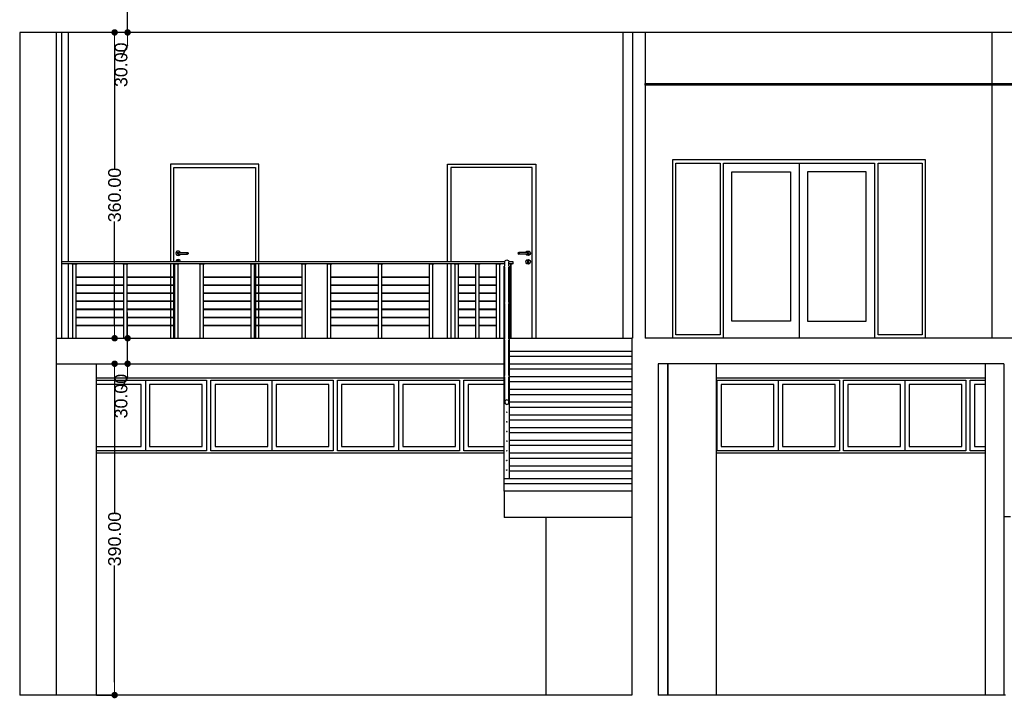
# Model space of a CAD drawing. Header units: millimetres. Extents: x -175445 to -20415, y -559200 to 231527.
# Tile 22 of 256: x -139814 to -128223, y -310259 to -302271. Entities that reach past the tile are written whole.
import ezdxf

# ---------------------------------------------------------------- set-up
doc = ezdxf.new("R2010")
doc.units = ezdxf.units.MM
doc.header["$MEASUREMENT"] = 0
for name, color, linetype in [('Linia', 7, 'Continuous'), ('Polilinia', 7, 'Continuous'), ('Wymiary', 63, 'Continuous')]:
    doc.layers.add(name, color=color, linetype=linetype)
doc.styles.add('Arial', font='txt')
doc.dimstyles.new('GENERATED_STYLE__1', dxfattribs={"dimtxt": 150, "dimasz": 152, "dimexe": 0.18, "dimexo": 0, "dimgap": 0.09, "dimtad": 1, "dimtih": 1, "dimtoh": 1, "dimlfac": 0.1, "dimzin": 0, "dimdsep": 46, "dimtxsty": 'Arial', "dimblk": 'ARROWHEAD_11', "dimblk1": 'ARROWHEAD_11', "dimblk2": 'ARROWHEAD_11', "dimcen": 0.09, "dimclrd": 114, "dimclre": 114, "dimclrt": 114, "dimazin": 0, "dimtfac": 1, "dimtdec": 4, "dimtmove": 0, "dimatfit": 3, "dimfxl": 1, "dimtolj": 1, "dimtzin": 0, "dimarcsym": 0})

# ---------------------------------------------------------------- blocks, each defined once
blk = doc.blocks.new('ARROWHEAD_11')
at = {"color": 0, "linetype": 'Continuous', "lineweight": 0}
blk.add_line((0, 0), (-1, 0), dxfattribs=at)
at = {"color": 0, "linetype": 'Continuous', "lineweight": 0, "const_width": 0.25, "flags": 128}
blk.add_lwpolyline([(-0.125, 0, 1), (0.125, 0, 1)], format="xyb", close=True, dxfattribs=at)
blk = doc.blocks.new('*D4156')
at = {"layer": 'Defpoints', "color": 0}
for p in [(-138909, -306321), (-138696, -306321), (-138909, -310221)]:
    blk.add_point(p, dxfattribs=at)
at = {"layer": 'Wymiary', "color": 114, "lineweight": -2}
for p, q in [((-138909, -306321), (-138696, -306321)), ((-138696, -306473), (-138696, -308074)), ((-138696, -310069), (-138696, -308696)), ((-138909, -310221), (-138696, -310221))]:
    blk.add_line(p, q, dxfattribs=at)
at = {"layer": 'Wymiary', "color": 114, "lineweight": -2, "xscale": 152, "yscale": 152, "zscale": 152}
for p, rotation in [((-138696, -306321), 90), ((-138696, -310221), 270)]:
    blk.add_blockref('ARROWHEAD_11', p, dxfattribs=dict(at, rotation=rotation))
at = {"layer": 'Wymiary', "color": 114, "lineweight": 13, "insert": (-138696, -308385), "char_height": 150, "attachment_point": 5, "rotation": 90, "style": 'Arial'}
blk.add_mtext('\\A1;390.00', dxfattribs=at)
blk = doc.blocks.new('*D4157')
at = {"layer": 'Defpoints', "color": 0}
for p in [(-139379, -306021), (-138543, -306021), (-138909, -306321)]:
    blk.add_point(p, dxfattribs=at)
at = {"layer": 'Wymiary', "color": 114, "lineweight": -2}
for p, q in [((-138543, -305869), (-138543, -305717)), ((-139379, -306021), (-138543, -306021)), ((-138543, -306321), (-138543, -306021)), ((-138909, -306321), (-138543, -306321)), ((-138543, -306473), (-138620, -306625))]:
    blk.add_line(p, q, dxfattribs=at)
at = {"layer": 'Wymiary', "color": 114, "lineweight": -2, "xscale": 152, "yscale": 152, "zscale": 152}
for p, rotation in [((-138543, -306021), 270), ((-138543, -306321), 90)]:
    blk.add_blockref('ARROWHEAD_11', p, dxfattribs=dict(at, rotation=rotation))
at = {"layer": 'Wymiary', "color": 114, "lineweight": 13, "insert": (-138620, -306702), "char_height": 150, "attachment_point": 5, "rotation": 90, "style": 'Arial'}
blk.add_mtext('\\A1;30.00', dxfattribs=at)
blk = doc.blocks.new('*D4158')
at = {"layer": 'Defpoints', "color": 0}
for p in [(-138696, -302421), (-100086, -302421), (-139379, -306021)]:
    blk.add_point(p, dxfattribs=at)
at = {"layer": 'Wymiary', "color": 114, "lineweight": -2}
for p, q in [((-100086, -302421), (-138696, -302421)), ((-138696, -302573), (-138696, -304024)), ((-138696, -305869), (-138696, -304646)), ((-139379, -306021), (-138696, -306021))]:
    blk.add_line(p, q, dxfattribs=at)
at = {"layer": 'Wymiary', "color": 114, "lineweight": -2, "xscale": 152, "yscale": 152, "zscale": 152}
for p, rotation in [((-138696, -302421), 90), ((-138696, -306021), 270)]:
    blk.add_blockref('ARROWHEAD_11', p, dxfattribs=dict(at, rotation=rotation))
at = {"layer": 'Wymiary', "color": 114, "lineweight": 13, "insert": (-138696, -304335), "char_height": 150, "attachment_point": 5, "rotation": 90, "style": 'Arial'}
blk.add_mtext('\\A1;360.00', dxfattribs=at)
blk = doc.blocks.new('*D4159')
at = {"layer": 'Defpoints', "color": 0}
for p in [(-138543, -302121), (-100086, -302121), (-100086, -302421)]:
    blk.add_point(p, dxfattribs=at)
at = {"layer": 'Wymiary', "color": 114, "lineweight": -2}
for p, q in [((-138543, -301969), (-138543, -301817)), ((-100086, -302121), (-138543, -302121)), ((-138543, -302421), (-138543, -302121)), ((-100086, -302421), (-138543, -302421)), ((-138543, -302573), (-138620, -302725))]:
    blk.add_line(p, q, dxfattribs=at)
at = {"layer": 'Wymiary', "color": 114, "lineweight": -2, "xscale": 152, "yscale": 152, "zscale": 152}
for p, rotation in [((-138543, -302121), 270), ((-138543, -302421), 90)]:
    blk.add_blockref('ARROWHEAD_11', p, dxfattribs=dict(at, rotation=rotation))
at = {"layer": 'Wymiary', "color": 114, "lineweight": 13, "insert": (-138620, -302802), "char_height": 150, "attachment_point": 5, "rotation": 90, "style": 'Arial'}
blk.add_mtext('\\A1;30.00', dxfattribs=at)

msp = doc.modelspace()

# ---------------------------------------------------------------- linework, layer by layer
at = {"layer": 'Linia'}
for p, q in [((-139813.644, -302421.225), (-139813.644, -306021.225)), ((-132598.877, -302421.225), (-139813.644, -302421.225)), ((-139379.173, -306021.225), (-139379.173, -302421.225)), ((-139318.877, -306021.225), (-139318.877, -302421.225)), ((-139238.877, -305121.225), (-139238.877, -302421.225)), ((-132708.877, -306021.225), (-132708.877, -302421.225)), ((-132598.877, -302421.225), (-132598.877, -306021.225)), ((-132448.877, -302421.225), (-132448.877, -306021.225)), ((-82098.877, -302421.225), (-132448.877, -302421.225)), ((-128368.877, -302421.225), (-128368.877, -306021.225)), ((-138038.877, -303971.225), (-138038.877, -304011.225)), ((-136998.877, -303971.225), (-138038.877, -303971.225)), ((-138038.877, -304011.225), (-138038.877, -305121.225)), ((-137998.877, -305121.225), (-137998.877, -304011.225)), ((-137998.877, -304011.225), (-137038.877, -304011.225)), ((-137038.877, -304011.225), (-137038.877, -305121.225)), ((-136998.877, -304011.225), (-136998.877, -303971.225)), ((-136998.877, -305121.225), (-136998.877, -304011.225)), ((-134778.877, -304011.225), (-134778.877, -303971.225)), ((-134778.877, -303971.225), (-133738.877, -303971.225)), ((-134778.877, -305121.225), (-134778.877, -304011.225)), ((-134738.877, -304011.225), (-134738.877, -305121.225)), ((-133778.877, -304011.225), (-134738.877, -304011.225)), ((-133778.877, -306021.225), (-133778.877, -304011.225)), ((-133738.877, -303971.225), (-133738.877, -304011.225)), ((-133738.877, -304011.225), (-133738.877, -306021.225)), ((-132128.877, -303921.225), (-132128.877, -306021.225)), ((-129148.877, -303921.225), (-132128.877, -303921.225)), ((-132088.877, -305981.225), (-132088.877, -303961.225)), ((-132088.877, -303961.225), (-131568.877, -303961.225)), ((-131568.877, -303961.225), (-131568.877, -305981.225)), ((-131528.877, -306021.225), (-131528.877, -303961.225)), ((-131528.877, -303961.225), (-129748.877, -303961.225)), ((-130638.877, -303961.225), (-130638.877, -306021.225)), ((-129748.877, -303961.225), (-129748.877, -306021.225)), ((-129708.877, -305981.225), (-129708.877, -303961.225)), ((-129708.877, -303961.225), (-129188.877, -303961.225)), ((-129188.877, -303961.225), (-129188.877, -305981.225)), ((-129148.877, -306021.225), (-129148.877, -303921.225)), ((-131428.877, -305821.225), (-131428.877, -304061.225)), ((-131428.877, -304061.225), (-130738.877, -304061.225)), ((-130738.877, -304061.225), (-130738.877, -305821.225)), ((-130538.877, -304061.225), (-130538.877, -305821.225)), ((-129848.877, -304061.225), (-130538.877, -304061.225)), ((-129848.877, -305821.225), (-129848.877, -304061.225)), ((-137972.26, -305007.725), (-137975.877, -305021.225)), ((-137975.877, -305021.225), (-137972.26, -305034.725)), ((-137962.377, -304997.843), (-137972.26, -305007.725)), ((-137972.26, -305034.725), (-137962.377, -305044.608)), ((-137948.877, -304994.225), (-137962.377, -304997.843)), ((-137962.377, -305044.608), (-137948.877, -305048.225)), ((-137955.948, -305014.154), (-137958.877, -305021.225)), ((-137958.877, -305021.225), (-137955.948, -305028.297)), ((-137954.396, -305014.154), (-137957.155, -305021.225)), ((-137957.155, -305021.225), (-137954.396, -305028.297)), ((-137948.877, -305011.225), (-137955.948, -305014.154)), ((-137955.948, -305028.297), (-137948.877, -305031.225)), ((-137949.581, -305014.154), (-137951.693, -305021.225)), ((-137951.693, -305021.225), (-137949.581, -305028.297)), ((-137935.377, -304997.843), (-137948.877, -304994.225)), ((-137948.877, -305011.225), (-137947.735, -305011.225)), ((-137948.877, -305031.225), (-137947.735, -305031.225)), ((-137948.877, -305048.225), (-137935.377, -305044.608)), ((-137947.735, -305011.225), (-137944.483, -305011.225)), ((-137947.735, -305031.225), (-137944.483, -305031.225)), ((-137944.483, -305011.225), (-137939.617, -305011.225)), ((-137944.483, -305031.225), (-137939.617, -305031.225)), ((-137942.376, -305014.154), (-137943.519, -305021.225)), ((-137943.519, -305021.225), (-137942.376, -305028.297)), ((-137939.617, -305011.225), (-137933.877, -305011.225)), ((-137939.617, -305031.225), (-137933.877, -305031.225)), ((-137925.494, -305007.725), (-137935.377, -304997.843)), ((-137935.377, -305044.608), (-137925.494, -305034.725)), ((-137933.877, -305011.225), (-137853.877, -305011.225)), ((-137933.877, -305031.225), (-137853.877, -305031.225)), ((-137924.556, -305011.225), (-137925.494, -305007.725)), ((-137925.494, -305034.725), (-137924.556, -305031.225)), ((-137853.877, -305011.225), (-137848.137, -305011.225)), ((-137853.877, -305031.225), (-137848.137, -305031.225)), ((-137848.137, -305011.225), (-137843.27, -305011.225)), ((-137848.137, -305031.225), (-137843.27, -305031.225)), ((-137845.378, -305014.154), (-137844.235, -305021.225)), ((-137844.235, -305021.225), (-137845.378, -305028.297)), ((-137843.27, -305011.225), (-137840.019, -305011.225)), ((-137843.27, -305031.225), (-137840.019, -305031.225)), ((-137840.019, -305011.225), (-137838.877, -305011.225)), ((-137840.019, -305031.225), (-137838.877, -305031.225)), ((-137838.877, -305011.225), (-137831.806, -305014.154)), ((-137831.806, -305028.297), (-137838.877, -305031.225)), ((-137838.172, -305014.154), (-137836.061, -305021.225)), ((-137836.061, -305021.225), (-137838.172, -305028.297)), ((-137833.358, -305014.154), (-137830.599, -305021.225)), ((-137830.599, -305021.225), (-137833.358, -305028.297)), ((-137831.806, -305014.154), (-137828.877, -305021.225)), ((-137828.877, -305021.225), (-137831.806, -305028.297)), ((-133945.948, -305014.154), (-133948.877, -305021.225)), ((-133948.877, -305021.225), (-133945.948, -305028.297)), ((-133944.396, -305014.154), (-133947.155, -305021.225)), ((-133947.155, -305021.225), (-133944.396, -305028.297)), ((-133938.877, -305011.225), (-133945.948, -305014.154)), ((-133945.948, -305028.297), (-133938.877, -305031.225)), ((-133939.581, -305014.154), (-133941.693, -305021.225)), ((-133941.693, -305021.225), (-133939.581, -305028.297)), ((-133937.735, -305011.225), (-133938.877, -305011.225)), ((-133937.735, -305031.225), (-133938.877, -305031.225)), ((-133934.483, -305011.225), (-133937.735, -305011.225)), ((-133934.483, -305031.225), (-133937.735, -305031.225)), ((-133929.617, -305011.225), (-133934.483, -305011.225)), ((-133929.617, -305031.225), (-133934.483, -305031.225)), ((-133932.376, -305014.154), (-133933.519, -305021.225)), ((-133933.519, -305021.225), (-133932.376, -305028.297)), ((-133923.877, -305011.225), (-133929.617, -305011.225)), ((-133923.877, -305031.225), (-133929.617, -305031.225)), ((-133843.877, -305011.225), (-133923.877, -305011.225)), ((-133843.877, -305031.225), (-133923.877, -305031.225)), ((-133853.197, -305011.225), (-133852.26, -305007.725)), ((-133852.26, -305034.725), (-133853.197, -305031.225)), ((-133852.26, -305007.725), (-133842.377, -304997.843)), ((-133842.377, -305044.608), (-133852.26, -305034.725)), ((-133838.137, -305011.225), (-133843.877, -305011.225)), ((-133838.137, -305031.225), (-133843.877, -305031.225)), ((-133842.377, -304997.843), (-133828.877, -304994.225)), ((-133828.877, -305048.225), (-133842.377, -305044.608)), ((-133833.27, -305011.225), (-133838.137, -305011.225)), ((-133833.27, -305031.225), (-133838.137, -305031.225)), ((-133835.378, -305014.154), (-133834.235, -305021.225)), ((-133834.235, -305021.225), (-133835.378, -305028.297)), ((-133830.019, -305011.225), (-133833.27, -305011.225)), ((-133830.019, -305031.225), (-133833.27, -305031.225)), ((-133828.877, -305011.225), (-133830.019, -305011.225)), ((-133828.877, -305031.225), (-133830.019, -305031.225)), ((-133828.877, -304994.225), (-133815.377, -304997.843)), ((-133828.877, -305011.225), (-133821.806, -305014.154)), ((-133821.806, -305028.297), (-133828.877, -305031.225)), ((-133815.377, -305044.608), (-133828.877, -305048.225)), ((-133828.172, -305014.154), (-133826.061, -305021.225)), ((-133826.061, -305021.225), (-133828.172, -305028.297)), ((-133823.358, -305014.154), (-133820.599, -305021.225)), ((-133820.599, -305021.225), (-133823.358, -305028.297)), ((-133821.806, -305014.154), (-133818.877, -305021.225)), ((-133818.877, -305021.225), (-133821.806, -305028.297)), ((-133815.377, -304997.843), (-133805.494, -305007.725)), ((-133805.494, -305034.725), (-133815.377, -305044.608)), ((-133805.494, -305007.725), (-133801.877, -305021.225)), ((-133801.877, -305021.225), (-133805.494, -305034.725)), ((-137818.877, -305121.225), (-139318.877, -305121.225)), ((-137818.877, -305146.225), (-139318.877, -305146.225)), ((-139238.877, -306021.225), (-139238.877, -305146.225)), ((-139198.877, -305150.225), (-139198.877, -305146.225)), ((-139138.877, -305150.225), (-139198.877, -305150.225)), ((-139188.877, -306021.225), (-139188.877, -305150.225)), ((-139148.877, -306021.225), (-139148.877, -305150.225)), ((-139138.877, -305150.225), (-139138.877, -305146.225)), ((-138598.877, -305150.225), (-138598.877, -305146.225)), ((-138538.877, -305150.225), (-138598.877, -305150.225)), ((-138588.877, -306021.225), (-138588.877, -305150.225)), ((-138548.877, -306021.225), (-138548.877, -305150.225)), ((-138538.877, -305150.225), (-138538.877, -305146.225)), ((-138038.877, -305146.225), (-138038.877, -305296.225)), ((-137998.877, -305150.225), (-137998.877, -305146.225)), ((-137998.877, -305296.225), (-137998.877, -305150.225)), ((-137938.877, -305150.225), (-137998.877, -305150.225)), ((-137988.877, -306021.225), (-137988.877, -305150.225)), ((-137972.26, -305107.725), (-137975.877, -305121.225)), ((-137962.377, -305097.843), (-137972.26, -305107.725)), ((-137948.877, -305094.225), (-137962.377, -305097.843)), ((-137956.345, -305111.533), (-137955.597, -305109.586)), ((-137956.345, -305111.533), (-137953.877, -305116.825)), ((-137954.252, -305106.082), (-137955.597, -305109.586)), ((-137948.877, -305103.8), (-137954.252, -305106.082)), ((-137953.877, -305118.339), (-137953.877, -305116.825)), ((-137953.877, -305118.339), (-137953.877, -305121.225)), ((-137935.377, -305097.843), (-137948.877, -305094.225)), ((-137943.502, -305106.082), (-137948.877, -305103.8)), ((-137948.877, -306021.225), (-137948.877, -305150.225)), ((-137943.877, -305116.825), (-137941.409, -305111.533)), ((-137943.877, -305116.825), (-137943.877, -305118.339)), ((-137943.877, -305118.339), (-137943.877, -305121.225)), ((-137943.502, -305106.082), (-137942.157, -305109.586)), ((-137941.409, -305111.533), (-137942.157, -305109.586)), ((-137938.877, -305150.225), (-137938.877, -305146.225)), ((-137925.494, -305107.725), (-137935.377, -305097.843)), ((-137921.877, -305121.225), (-137925.494, -305107.725)), ((-136318.877, -305121.225), (-137818.877, -305121.225)), ((-136318.877, -305146.225), (-137818.877, -305146.225)), ((-137698.877, -305150.225), (-137698.877, -305146.225)), ((-137638.877, -305150.225), (-137698.877, -305150.225)), ((-137688.877, -306021.225), (-137688.877, -305150.225)), ((-137648.877, -306021.225), (-137648.877, -305150.225)), ((-137638.877, -305150.225), (-137638.877, -305146.225)), ((-137098.877, -305150.225), (-137098.877, -305146.225)), ((-137038.877, -305150.225), (-137098.877, -305150.225)), ((-137088.877, -306021.225), (-137088.877, -305150.225)), ((-137048.877, -306021.225), (-137048.877, -305150.225)), ((-137038.877, -305150.225), (-137038.877, -305146.225)), ((-137038.877, -305150.225), (-137038.877, -305296.225)), ((-136998.877, -305296.225), (-136998.877, -305146.225)), ((-136498.877, -305150.225), (-136498.877, -305146.225)), ((-136438.877, -305150.225), (-136498.877, -305150.225)), ((-136488.877, -306021.225), (-136488.877, -305150.225)), ((-136448.877, -306021.225), (-136448.877, -305150.225)), ((-136438.877, -305150.225), (-136438.877, -305146.225)), ((-134818.877, -305121.225), (-136318.877, -305121.225)), ((-134818.877, -305146.225), (-136318.877, -305146.225)), ((-136198.877, -305150.225), (-136198.877, -305146.225)), ((-136138.877, -305150.225), (-136198.877, -305150.225)), ((-136188.877, -306021.225), (-136188.877, -305150.225)), ((-136148.877, -306021.225), (-136148.877, -305150.225)), ((-136138.877, -305150.225), (-136138.877, -305146.225)), ((-135598.877, -305150.225), (-135598.877, -305146.225)), ((-135538.877, -305150.225), (-135598.877, -305150.225)), ((-135588.877, -306021.225), (-135588.877, -305150.225)), ((-135548.877, -306021.225), (-135548.877, -305150.225)), ((-135538.877, -305150.225), (-135538.877, -305146.225)), ((-134998.877, -305150.225), (-134998.877, -305146.225)), ((-134938.877, -305150.225), (-134998.877, -305150.225)), ((-134988.877, -306021.225), (-134988.877, -305150.225)), ((-134948.877, -306021.225), (-134948.877, -305150.225)), ((-134938.877, -305150.225), (-134938.877, -305146.225)), ((-134103.876, -305121.225), (-134818.877, -305121.225)), ((-134103.876, -305146.225), (-134818.877, -305146.225)), ((-134778.877, -306021.225), (-134778.877, -305146.225)), ((-134738.877, -305146.225), (-134738.877, -306021.225)), ((-134698.877, -305150.225), (-134698.877, -305146.225)), ((-134638.877, -305150.225), (-134698.877, -305150.225)), ((-134688.877, -306021.225), (-134688.877, -305150.225)), ((-134648.877, -306021.225), (-134648.877, -305150.225)), ((-134638.877, -305150.225), (-134638.877, -305146.225)), ((-134454.451, -305150.225), (-134454.451, -305146.225)), ((-134394.451, -305150.225), (-134454.451, -305150.225)), ((-134444.451, -306021.225), (-134444.451, -305150.225)), ((-134404.451, -306021.225), (-134404.451, -305150.225)), ((-134394.451, -305150.225), (-134394.451, -305146.225)), ((-134210.025, -305150.225), (-134210.025, -305146.225)), ((-134150.025, -305150.225), (-134210.025, -305150.225)), ((-134200.025, -306021.225), (-134200.025, -305150.225)), ((-134160.025, -306021.225), (-134160.025, -305150.225)), ((-134150.025, -305150.225), (-134150.025, -305146.225)), ((-134108.876, -305171.225), (-134100.851, -305171.225)), ((-134108.876, -305601.225), (-134108.876, -305171.225)), ((-134103.876, -305121.225), (-134101.973, -305112.668)), ((-134103.876, -305171.225), (-134103.876, -305121.225)), ((-134103.876, -305271.225), (-134103.876, -305183.652)), ((-134101.973, -305112.668), (-134096.554, -305105.414)), ((-134096.554, -305105.414), (-134088.443, -305100.567)), ((-134088.443, -305100.567), (-134078.876, -305098.865)), ((-134078.876, -305098.865), (-134069.309, -305100.567)), ((-134069.309, -305100.567), (-134061.199, -305105.414)), ((-134061.199, -305105.414), (-134055.779, -305112.668)), ((-134056.902, -305171.225), (-134048.876, -305171.225)), ((-134055.779, -305112.668), (-134053.876, -305121.225)), ((-134053.876, -305171.225), (-134053.876, -305121.225)), ((-134005.025, -305121.225), (-134053.876, -305121.225)), ((-134005.025, -305146.225), (-134053.876, -305146.225)), ((-134053.876, -305271.225), (-134053.876, -305183.652)), ((-134048.876, -305601.225), (-134048.876, -305171.225)), ((-134045.025, -305150.225), (-134045.025, -305146.225)), ((-134015.025, -305150.225), (-134045.025, -305150.225)), ((-134032.025, -306021.225), (-134032.025, -305150.225)), ((-134028.025, -306021.225), (-134028.025, -305150.225)), ((-134015.025, -305150.225), (-134015.025, -305146.225)), ((-134005.025, -305146.225), (-134005.025, -305121.225)), ((-133855.877, -305121.225), (-133852.26, -305107.725)), ((-133852.26, -305134.725), (-133855.877, -305121.225)), ((-133852.26, -305107.725), (-133842.377, -305097.843)), ((-133842.377, -305144.608), (-133852.26, -305134.725)), ((-133842.377, -305097.843), (-133828.877, -305094.225)), ((-133828.877, -305148.225), (-133842.377, -305144.608)), ((-133836.345, -305111.533), (-133835.597, -305109.586)), ((-133833.877, -305116.825), (-133836.345, -305111.533)), ((-133834.252, -305106.082), (-133835.597, -305109.586)), ((-133834.252, -305106.082), (-133828.877, -305103.8)), ((-133833.877, -305116.825), (-133833.877, -305118.339)), ((-133833.877, -305118.339), (-133833.877, -305121.225)), ((-133833.877, -305121.225), (-133833.877, -305124.112)), ((-133833.877, -305124.112), (-133833.877, -305129.886)), ((-133833.877, -305129.886), (-133833.877, -305133.725)), ((-133833.877, -305133.725), (-133832.412, -305137.261)), ((-133832.412, -305137.261), (-133828.877, -305138.725)), ((-133828.877, -305094.225), (-133815.377, -305097.843)), ((-133828.877, -305103.8), (-133823.502, -305106.082)), ((-133828.877, -305138.725), (-133825.341, -305137.261)), ((-133815.377, -305144.608), (-133828.877, -305148.225)), ((-133825.341, -305137.261), (-133823.877, -305133.725)), ((-133821.409, -305111.533), (-133823.877, -305116.825)), ((-133823.877, -305118.339), (-133823.877, -305116.825)), ((-133823.877, -305118.339), (-133823.877, -305121.225)), ((-133823.877, -305121.225), (-133823.877, -305124.112)), ((-133823.877, -305124.112), (-133823.877, -305129.886)), ((-133823.877, -305129.886), (-133823.877, -305133.725)), ((-133823.502, -305106.082), (-133822.157, -305109.586)), ((-133821.409, -305111.533), (-133822.157, -305109.586)), ((-133815.377, -305097.843), (-133805.494, -305107.725)), ((-133805.494, -305134.725), (-133815.377, -305144.608)), ((-133805.494, -305107.725), (-133801.877, -305121.225)), ((-133801.877, -305121.225), (-133805.494, -305134.725)), ((-139148.877, -305296.225), (-138588.877, -305296.225)), ((-139148.877, -305301.225), (-138588.877, -305301.225)), ((-138548.877, -305296.225), (-137988.877, -305296.225)), ((-138548.877, -305301.225), (-137988.877, -305301.225)), ((-138038.877, -305301.225), (-138038.877, -305391.225)), ((-137998.877, -305391.225), (-137998.877, -305301.225)), ((-137648.877, -305296.225), (-137088.877, -305296.225)), ((-137648.877, -305301.225), (-137088.877, -305301.225)), ((-137048.877, -305296.225), (-136488.877, -305296.225)), ((-137048.877, -305301.225), (-136488.877, -305301.225)), ((-137038.877, -305301.225), (-137038.877, -305391.225)), ((-136998.877, -305391.225), (-136998.877, -305301.225)), ((-136148.877, -305296.225), (-135588.877, -305296.225)), ((-136148.877, -305301.225), (-135588.877, -305301.225)), ((-135548.877, -305296.225), (-134988.877, -305296.225)), ((-135548.877, -305301.225), (-134988.877, -305301.225)), ((-134648.877, -305296.225), (-134444.451, -305296.225)), ((-134648.877, -305301.225), (-134444.451, -305301.225)), ((-134404.451, -305296.225), (-134200.025, -305296.225)), ((-134404.451, -305301.225), (-134200.025, -305301.225)), ((-134103.876, -305421.225), (-134103.876, -305271.225)), ((-134053.876, -305421.225), (-134053.876, -305271.225)), ((-134048.876, -305271.077), (-134032.025, -305254.225)), ((-139148.877, -305391.225), (-138588.877, -305391.225)), ((-139148.877, -305396.225), (-138588.877, -305396.225)), ((-138548.877, -305391.225), (-137988.877, -305391.225)), ((-138548.877, -305396.225), (-137988.877, -305396.225)), ((-138038.877, -305396.225), (-138038.877, -305486.225)), ((-137998.877, -305486.225), (-137998.877, -305396.225)), ((-137648.877, -305391.225), (-137088.877, -305391.225)), ((-137648.877, -305396.225), (-137088.877, -305396.225)), ((-137048.877, -305391.225), (-136488.877, -305391.225)), ((-137048.877, -305396.225), (-136488.877, -305396.225)), ((-137038.877, -305396.225), (-137038.877, -305486.225)), ((-136998.877, -305486.225), (-136998.877, -305396.225)), ((-136148.877, -305391.225), (-135588.877, -305391.225)), ((-136148.877, -305396.225), (-135588.877, -305396.225)), ((-135548.877, -305391.225), (-134988.877, -305391.225)), ((-135548.877, -305396.225), (-134988.877, -305396.225)), ((-134648.877, -305391.225), (-134444.451, -305391.225)), ((-134648.877, -305396.225), (-134444.451, -305396.225)), ((-134404.451, -305391.225), (-134200.025, -305391.225)), ((-134404.451, -305396.225), (-134200.025, -305396.225)), ((-134103.876, -305571.225), (-134103.876, -305421.225)), ((-134053.876, -305571.225), (-134053.876, -305421.225)), ((-139148.877, -305486.225), (-138588.877, -305486.225)), ((-139148.877, -305491.225), (-138588.877, -305491.225)), ((-138548.877, -305486.225), (-137988.877, -305486.225)), ((-138548.877, -305491.225), (-137988.877, -305491.225)), ((-138038.877, -305491.225), (-138038.877, -305581.225)), ((-137998.877, -305581.225), (-137998.877, -305491.225)), ((-137648.877, -305486.225), (-137088.877, -305486.225)), ((-137648.877, -305491.225), (-137088.877, -305491.225)), ((-137048.877, -305486.225), (-136488.877, -305486.225)), ((-137048.877, -305491.225), (-136488.877, -305491.225)), ((-137038.877, -305491.225), (-137038.877, -305581.225)), ((-136998.877, -305581.225), (-136998.877, -305491.225)), ((-136148.877, -305486.225), (-135588.877, -305486.225)), ((-136148.877, -305491.225), (-135588.877, -305491.225)), ((-135548.877, -305486.225), (-134988.877, -305486.225)), ((-135548.877, -305491.225), (-134988.877, -305491.225)), ((-134648.877, -305486.225), (-134444.451, -305486.225)), ((-134648.877, -305491.225), (-134444.451, -305491.225)), ((-134404.451, -305486.225), (-134200.025, -305486.225)), ((-134404.451, -305491.225), (-134200.025, -305491.225)), ((-139148.877, -305581.225), (-138588.877, -305581.225)), ((-139148.877, -305586.225), (-138588.877, -305586.225)), ((-138548.877, -305581.225), (-137988.877, -305581.225)), ((-138548.877, -305586.225), (-137988.877, -305586.225)), ((-138038.877, -305586.225), (-138038.877, -305676.225)), ((-137998.877, -305676.225), (-137998.877, -305586.225)), ((-137648.877, -305581.225), (-137088.877, -305581.225)), ((-137648.877, -305586.225), (-137088.877, -305586.225)), ((-137048.877, -305581.225), (-136488.877, -305581.225)), ((-137048.877, -305586.225), (-136488.877, -305586.225)), ((-137038.877, -305586.225), (-137038.877, -305676.225)), ((-136998.877, -305676.225), (-136998.877, -305586.225)), ((-136148.877, -305581.225), (-135588.877, -305581.225)), ((-136148.877, -305586.225), (-135588.877, -305586.225)), ((-135548.877, -305581.225), (-134988.877, -305581.225)), ((-135548.877, -305586.225), (-134988.877, -305586.225)), ((-134648.877, -305581.225), (-134444.451, -305581.225)), ((-134648.877, -305586.225), (-134444.451, -305586.225)), ((-134404.451, -305581.225), (-134200.025, -305581.225)), ((-134404.451, -305586.225), (-134200.025, -305586.225)), ((-134108.876, -305601.225), (-134100.851, -305601.225)), ((-134108.876, -306031.225), (-134108.876, -305601.225)), ((-134103.876, -305601.225), (-134103.876, -305571.225)), ((-134103.876, -305721.225), (-134103.876, -305613.652)), ((-134056.902, -305601.225), (-134048.876, -305601.225)), ((-134053.876, -305601.225), (-134053.876, -305571.225)), ((-134053.876, -305721.225), (-134053.876, -305613.652)), ((-134048.876, -306031.225), (-134048.876, -305601.225)), ((-139148.877, -305676.225), (-138588.877, -305676.225)), ((-139148.877, -305681.225), (-138588.877, -305681.225)), ((-139148.877, -305771.225), (-138588.877, -305771.225)), ((-138548.877, -305676.225), (-137988.877, -305676.225)), ((-138548.877, -305681.225), (-137988.877, -305681.225)), ((-138548.877, -305771.225), (-137988.877, -305771.225)), ((-138038.877, -305681.225), (-138038.877, -305771.225)), ((-137998.877, -305771.225), (-137998.877, -305681.225)), ((-137648.877, -305676.225), (-137088.877, -305676.225)), ((-137648.877, -305681.225), (-137088.877, -305681.225)), ((-137648.877, -305771.225), (-137088.877, -305771.225)), ((-137048.877, -305676.225), (-136488.877, -305676.225)), ((-137048.877, -305681.225), (-136488.877, -305681.225)), ((-137048.877, -305771.225), (-136488.877, -305771.225)), ((-137038.877, -305681.225), (-137038.877, -305771.225)), ((-136998.877, -305771.225), (-136998.877, -305681.225)), ((-136148.877, -305676.225), (-135588.877, -305676.225)), ((-136148.877, -305681.225), (-135588.877, -305681.225)), ((-136148.877, -305771.225), (-135588.877, -305771.225)), ((-135548.877, -305676.225), (-134988.877, -305676.225)), ((-135548.877, -305681.225), (-134988.877, -305681.225)), ((-135548.877, -305771.225), (-134988.877, -305771.225)), ((-134648.877, -305676.225), (-134444.451, -305676.225)), ((-134648.877, -305681.225), (-134444.451, -305681.225)), ((-134648.877, -305771.225), (-134444.451, -305771.225)), ((-134404.451, -305676.225), (-134200.025, -305676.225)), ((-134404.451, -305681.225), (-134200.025, -305681.225)), ((-134404.451, -305771.225), (-134200.025, -305771.225)), ((-134103.876, -305871.225), (-134103.876, -305721.225)), ((-134053.876, -305871.225), (-134053.876, -305721.225)), ((-139148.877, -305776.225), (-138588.877, -305776.225)), ((-139148.877, -305866.225), (-138588.877, -305866.225)), ((-139148.877, -305871.225), (-138588.877, -305871.225)), ((-138548.877, -305776.225), (-137988.877, -305776.225)), ((-138548.877, -305866.225), (-137988.877, -305866.225)), ((-138548.877, -305871.225), (-137988.877, -305871.225)), ((-138038.877, -305776.225), (-138038.877, -305866.225)), ((-138038.877, -305871.225), (-138038.877, -306021.225)), ((-137998.877, -305866.225), (-137998.877, -305776.225)), ((-137998.877, -306021.225), (-137998.877, -305871.225)), ((-137648.877, -305776.225), (-137088.877, -305776.225)), ((-137648.877, -305866.225), (-137088.877, -305866.225)), ((-137648.877, -305871.225), (-137088.877, -305871.225)), ((-137048.877, -305776.225), (-136488.877, -305776.225)), ((-137048.877, -305866.225), (-136488.877, -305866.225)), ((-137048.877, -305871.225), (-136488.877, -305871.225)), ((-137038.877, -305776.225), (-137038.877, -305866.225)), ((-137038.877, -305871.225), (-137038.877, -306021.225)), ((-136998.877, -305866.225), (-136998.877, -305776.225)), ((-136998.877, -306021.225), (-136998.877, -305871.225)), ((-136148.877, -305776.225), (-135588.877, -305776.225)), ((-136148.877, -305866.225), (-135588.877, -305866.225)), ((-136148.877, -305871.225), (-135588.877, -305871.225)), ((-135548.877, -305776.225), (-134988.877, -305776.225)), ((-135548.877, -305866.225), (-134988.877, -305866.225)), ((-135548.877, -305871.225), (-134988.877, -305871.225)), ((-134648.877, -305776.225), (-134444.451, -305776.225)), ((-134648.877, -305866.225), (-134444.451, -305866.225)), ((-134648.877, -305871.225), (-134444.451, -305871.225)), ((-134404.451, -305776.225), (-134200.025, -305776.225)), ((-134404.451, -305866.225), (-134200.025, -305866.225)), ((-134404.451, -305871.225), (-134200.025, -305871.225)), ((-134103.876, -306021.225), (-134103.876, -305871.225)), ((-134053.876, -306021.225), (-134053.876, -305871.225)), ((-130738.877, -305821.225), (-131428.877, -305821.225)), ((-130538.877, -305821.225), (-129848.877, -305821.225)), ((-134032.025, -306021.225), (-134048.876, -306004.374)), ((-131568.877, -305981.225), (-132088.877, -305981.225)), ((-129188.877, -305981.225), (-129708.877, -305981.225)), ((-139813.644, -306021.225), (-139813.644, -310221.225)), ((-139379.173, -310221.225), (-139379.173, -306021.225)), ((-139379.173, -306021.225), (-134108.876, -306021.225)), ((-134108.876, -306031.225), (-134100.851, -306031.225)), ((-134108.876, -306461.225), (-134108.876, -306031.225)), ((-134103.876, -306031.225), (-134103.876, -306021.225)), ((-134103.876, -306171.225), (-134103.876, -306043.652)), ((-134056.902, -306031.225), (-134048.876, -306031.225)), ((-134053.876, -306031.225), (-134053.876, -306021.225)), ((-134053.876, -306171.225), (-134053.876, -306043.652)), ((-134048.876, -306021.225), (-132608.876, -306021.225)), ((-134048.876, -306461.225), (-134048.876, -306031.225)), ((-132608.876, -306021.225), (-132608.876, -307821.225)), ((-132598.877, -306021.225), (-132608.876, -306021.225)), ((-82098.877, -306021.225), (-132448.877, -306021.225)), ((-134103.876, -306321.225), (-134103.876, -306171.225)), ((-134053.876, -306321.225), (-134053.876, -306171.225)), ((-134048.876, -306171.225), (-132608.876, -306171.225)), ((-134048.876, -306231.225), (-132608.876, -306231.225)), ((-139379.173, -306321.225), (-134108.876, -306321.225)), ((-138909.173, -310221.225), (-138909.173, -306321.225)), ((-134103.876, -306461.225), (-134103.876, -306321.225)), ((-134053.876, -306461.225), (-134053.876, -306321.225)), ((-134048.876, -306321.225), (-132608.876, -306321.225)), ((-132298.876, -306321.225), (-132298.876, -310221.225)), ((-128228.875, -306321.225), (-132298.876, -306321.225)), ((-132188.875, -306321.225), (-132188.875, -310221.225)), ((-132179.173, -310221.225), (-132179.173, -306321.225)), ((-131609.173, -310221.225), (-131609.173, -306321.225)), ((-128448.875, -306321.225), (-128448.875, -310221.225)), ((-128228.875, -306321.225), (-128228.875, -308121.225)), ((-134108.876, -306461.225), (-134100.892, -306461.225)), ((-134108.876, -306771.225), (-134108.876, -306461.225)), ((-134056.902, -306461.225), (-134048.876, -306461.225)), ((-134048.876, -306381.225), (-132608.876, -306381.225)), ((-134048.876, -306771.225), (-134048.876, -306461.225)), ((-134108.876, -306491.225), (-138909.173, -306491.225)), ((-138909.173, -306516.225), (-138334.173, -306516.225)), ((-138384.173, -306566.225), (-138909.173, -306566.225)), ((-138384.173, -307296.225), (-138384.173, -306566.225)), ((-138334.173, -306516.225), (-138334.173, -306566.225)), ((-138334.173, -306516.225), (-137614.173, -306516.225)), ((-138334.173, -306566.225), (-138334.173, -307296.225)), ((-138284.173, -306566.225), (-138284.173, -307296.225)), ((-137664.173, -306566.225), (-138284.173, -306566.225)), ((-137664.173, -307296.225), (-137664.173, -306566.225)), ((-137614.173, -306516.225), (-137614.173, -306566.225)), ((-137614.173, -306566.225), (-137614.173, -307296.225)), ((-137564.173, -306566.225), (-137564.173, -306516.225)), ((-137564.173, -306516.225), (-136844.173, -306516.225)), ((-137564.173, -307296.225), (-137564.173, -306566.225)), ((-137514.173, -306566.225), (-137514.173, -307296.225)), ((-136894.173, -306566.225), (-137514.173, -306566.225)), ((-136894.173, -307296.225), (-136894.173, -306566.225)), ((-136844.173, -306516.225), (-136844.173, -306566.225)), ((-136844.173, -306516.225), (-136124.173, -306516.225)), ((-136844.173, -306566.225), (-136844.173, -307296.225)), ((-136794.173, -306566.225), (-136794.173, -307296.225)), ((-136174.173, -306566.225), (-136794.173, -306566.225)), ((-136174.173, -307296.225), (-136174.173, -306566.225)), ((-136124.173, -306516.225), (-136124.173, -306566.225)), ((-136124.173, -306566.225), (-136124.173, -307296.225)), ((-136074.173, -306566.225), (-136074.173, -306516.225)), ((-136074.173, -306516.225), (-135354.173, -306516.225)), ((-136074.173, -307296.225), (-136074.173, -306566.225)), ((-136024.173, -306566.225), (-136024.173, -307296.225)), ((-135404.173, -306566.225), (-136024.173, -306566.225)), ((-135404.173, -307296.225), (-135404.173, -306566.225)), ((-135354.173, -306516.225), (-135354.173, -306566.225)), ((-135354.173, -306516.225), (-134634.173, -306516.225)), ((-135354.173, -306566.225), (-135354.173, -307296.225)), ((-135304.173, -306566.225), (-135304.173, -307296.225)), ((-134684.173, -306566.225), (-135304.173, -306566.225)), ((-134684.173, -307296.225), (-134684.173, -306566.225)), ((-134634.173, -306516.225), (-134634.173, -306566.225)), ((-134634.173, -306566.225), (-134634.173, -307296.225)), ((-134584.173, -306566.225), (-134584.173, -306516.225)), ((-134584.173, -306516.225), (-134108.876, -306516.225)), ((-134584.173, -307296.225), (-134584.173, -306566.225)), ((-134534.173, -306566.225), (-134534.173, -307296.225)), ((-134108.876, -306566.225), (-134534.173, -306566.225)), ((-134103.876, -306621.225), (-134103.876, -306473.652)), ((-134053.876, -306621.225), (-134053.876, -306473.652)), ((-134048.876, -306471.225), (-132608.876, -306471.225)), ((-134048.876, -306531.225), (-132608.876, -306531.225)), ((-128448.875, -306491.225), (-131609.173, -306491.225)), ((-131604.173, -306566.225), (-131604.173, -306516.225)), ((-131604.173, -306516.225), (-130884.173, -306516.225)), ((-131604.173, -307296.225), (-131604.173, -306566.225)), ((-131554.173, -306566.225), (-131554.173, -307296.225)), ((-130934.173, -306566.225), (-131554.173, -306566.225)), ((-130934.173, -307296.225), (-130934.173, -306566.225)), ((-130884.173, -306516.225), (-130884.173, -306566.225)), ((-130884.173, -306516.225), (-130164.173, -306516.225)), ((-130884.173, -306566.225), (-130884.173, -307296.225)), ((-130834.173, -306566.225), (-130834.173, -307296.225)), ((-130214.173, -306566.225), (-130834.173, -306566.225)), ((-130214.173, -307296.225), (-130214.173, -306566.225)), ((-130164.173, -306516.225), (-130164.173, -306566.225)), ((-130164.173, -306566.225), (-130164.173, -307296.225)), ((-130114.173, -306566.225), (-130114.173, -306516.225)), ((-130114.173, -306516.225), (-129394.173, -306516.225)), ((-130114.173, -307296.225), (-130114.173, -306566.225)), ((-130064.173, -306566.225), (-130064.173, -307296.225)), ((-129444.173, -306566.225), (-130064.173, -306566.225)), ((-129444.173, -307296.225), (-129444.173, -306566.225)), ((-129394.173, -306516.225), (-129394.173, -306566.225)), ((-129394.173, -306516.225), (-128674.173, -306516.225)), ((-129394.173, -306566.225), (-129394.173, -307296.225)), ((-129344.173, -306566.225), (-129344.173, -307296.225)), ((-128724.173, -306566.225), (-129344.173, -306566.225)), ((-128724.173, -307296.225), (-128724.173, -306566.225)), ((-128674.173, -306516.225), (-128674.173, -306566.225)), ((-128674.173, -306566.225), (-128674.173, -307296.225)), ((-128624.173, -306566.225), (-128624.173, -306516.225)), ((-128624.173, -306516.225), (-128448.875, -306516.225)), ((-128624.173, -307296.225), (-128624.173, -306566.225)), ((-128574.173, -306566.225), (-128574.173, -307296.225)), ((-128448.875, -306566.225), (-128574.173, -306566.225)), ((-134103.876, -306771.225), (-134103.876, -306621.225)), ((-134053.876, -306771.225), (-134053.876, -306621.225)), ((-134048.876, -306621.225), (-132608.876, -306621.225)), ((-134048.876, -306681.225), (-132608.876, -306681.225)), ((-134108.876, -306771.225), (-134103.876, -306771.225)), ((-134108.876, -307671.225), (-134108.876, -306771.225)), ((-134103.876, -306771.225), (-134101.973, -306761.658)), ((-134103.876, -306772.451), (-134103.876, -306771.225)), ((-134101.973, -306761.658), (-134101.43, -306760.845)), ((-134056.323, -306760.845), (-134055.779, -306761.658)), ((-134055.779, -306761.658), (-134053.876, -306771.225)), ((-134053.876, -306772.451), (-134053.876, -306771.225)), ((-134053.876, -306771.225), (-134048.876, -306771.225)), ((-134048.876, -307671.225), (-134048.876, -306771.225)), ((-134048.876, -306771.225), (-132608.876, -306771.225)), ((-134080.876, -306891.225), (-134080.291, -306889.811)), ((-134080.291, -306890.87), (-134080.876, -306892.451)), ((-134080.876, -306892.451), (-134080.876, -306891.225)), ((-134080.876, -306892.451), (-134080.291, -306894.032)), ((-134080.291, -306889.811), (-134078.876, -306889.225)), ((-134078.876, -306890.215), (-134080.291, -306890.87)), ((-134080.291, -306894.032), (-134078.876, -306894.687)), ((-134078.876, -306889.225), (-134077.462, -306889.811)), ((-134078.876, -306890.215), (-134077.462, -306890.87)), ((-134077.462, -306894.032), (-134078.876, -306894.687)), ((-134077.462, -306889.811), (-134076.876, -306891.225)), ((-134077.462, -306890.87), (-134076.876, -306892.451)), ((-134076.876, -306892.451), (-134077.462, -306894.032)), ((-134076.876, -306892.451), (-134076.876, -306891.225)), ((-134048.876, -306831.225), (-132608.876, -306831.225)), ((-134048.876, -306921.225), (-132608.876, -306921.225)), ((-134080.876, -307004.559), (-134080.291, -307003.145)), ((-134080.291, -307004.203), (-134080.876, -307005.784)), ((-134080.876, -307005.784), (-134080.876, -307004.559)), ((-134080.876, -307005.784), (-134080.291, -307007.365)), ((-134080.291, -307003.145), (-134078.876, -307002.559)), ((-134078.876, -307003.548), (-134080.291, -307004.203)), ((-134080.291, -307007.365), (-134078.876, -307008.02)), ((-134078.876, -307002.559), (-134077.462, -307003.145)), ((-134078.876, -307003.548), (-134077.462, -307004.203)), ((-134077.462, -307007.365), (-134078.876, -307008.02)), ((-134077.462, -307003.145), (-134076.876, -307004.559)), ((-134077.462, -307004.203), (-134076.876, -307005.784)), ((-134076.876, -307005.784), (-134077.462, -307007.365)), ((-134076.876, -307005.784), (-134076.876, -307004.559)), ((-134048.876, -306981.225), (-132608.876, -306981.225)), ((-134080.876, -307117.892), (-134080.291, -307116.478)), ((-134080.291, -307117.536), (-134080.876, -307119.117)), ((-134080.876, -307119.117), (-134080.876, -307117.892)), ((-134080.876, -307119.117), (-134080.291, -307120.699)), ((-134080.291, -307116.478), (-134078.876, -307115.892)), ((-134078.876, -307116.881), (-134080.291, -307117.536)), ((-134080.291, -307120.699), (-134078.876, -307121.354)), ((-134078.876, -307115.892), (-134077.462, -307116.478)), ((-134078.876, -307116.881), (-134077.462, -307117.536)), ((-134077.462, -307120.699), (-134078.876, -307121.354)), ((-134077.462, -307116.478), (-134076.876, -307117.892)), ((-134077.462, -307117.536), (-134076.876, -307119.117)), ((-134076.876, -307119.117), (-134077.462, -307120.699)), ((-134076.876, -307119.117), (-134076.876, -307117.892)), ((-134048.876, -307071.225), (-132608.876, -307071.225)), ((-134048.876, -307131.225), (-132608.876, -307131.225)), ((-134080.876, -307231.225), (-134080.291, -307229.811)), ((-134080.291, -307230.87), (-134080.876, -307232.451)), ((-134080.876, -307232.451), (-134080.876, -307231.225)), ((-134080.876, -307232.451), (-134080.291, -307234.032)), ((-134080.291, -307229.811), (-134078.876, -307229.225)), ((-134078.876, -307230.215), (-134080.291, -307230.87)), ((-134080.291, -307234.032), (-134078.876, -307234.687)), ((-134078.876, -307229.225), (-134077.462, -307229.811)), ((-134078.876, -307230.215), (-134077.462, -307230.87)), ((-134077.462, -307234.032), (-134078.876, -307234.687)), ((-134077.462, -307229.811), (-134076.876, -307231.225)), ((-134077.462, -307230.87), (-134076.876, -307232.451)), ((-134076.876, -307232.451), (-134077.462, -307234.032)), ((-134076.876, -307232.451), (-134076.876, -307231.225)), ((-134048.876, -307221.225), (-132608.876, -307221.225)), ((-138909.173, -307296.225), (-138384.173, -307296.225)), ((-138334.173, -307346.225), (-138909.173, -307346.225)), ((-138909.173, -307371.225), (-134108.876, -307371.225)), ((-138334.173, -307296.225), (-138334.173, -307346.225)), ((-137614.173, -307346.225), (-138334.173, -307346.225)), ((-138284.173, -307296.225), (-137664.173, -307296.225)), ((-137614.173, -307296.225), (-137614.173, -307346.225)), ((-137564.173, -307346.225), (-137564.173, -307296.225)), ((-136844.173, -307346.225), (-137564.173, -307346.225)), ((-137514.173, -307296.225), (-136894.173, -307296.225)), ((-136844.173, -307296.225), (-136844.173, -307346.225)), ((-136124.173, -307346.225), (-136844.173, -307346.225)), ((-136794.173, -307296.225), (-136174.173, -307296.225)), ((-136124.173, -307296.225), (-136124.173, -307346.225)), ((-136074.173, -307346.225), (-136074.173, -307296.225)), ((-135354.173, -307346.225), (-136074.173, -307346.225)), ((-136024.173, -307296.225), (-135404.173, -307296.225)), ((-135354.173, -307296.225), (-135354.173, -307346.225)), ((-134634.173, -307346.225), (-135354.173, -307346.225)), ((-135304.173, -307296.225), (-134684.173, -307296.225)), ((-134634.173, -307296.225), (-134634.173, -307346.225)), ((-134584.173, -307346.225), (-134584.173, -307296.225)), ((-134108.876, -307346.225), (-134584.173, -307346.225)), ((-134534.173, -307296.225), (-134108.876, -307296.225)), ((-134080.876, -307344.559), (-134080.291, -307343.145)), ((-134080.291, -307344.203), (-134080.876, -307345.784)), ((-134080.876, -307345.784), (-134080.876, -307344.559)), ((-134080.876, -307345.784), (-134080.291, -307347.365)), ((-134080.291, -307343.145), (-134078.876, -307342.559)), ((-134078.876, -307343.548), (-134080.291, -307344.203)), ((-134080.291, -307347.365), (-134078.876, -307348.02)), ((-134078.876, -307342.559), (-134077.462, -307343.145)), ((-134078.876, -307343.548), (-134077.462, -307344.203)), ((-134077.462, -307347.365), (-134078.876, -307348.02)), ((-134077.462, -307343.145), (-134076.876, -307344.559)), ((-134077.462, -307344.203), (-134076.876, -307345.784)), ((-134076.876, -307345.784), (-134077.462, -307347.365)), ((-134076.876, -307345.784), (-134076.876, -307344.559)), ((-134048.876, -307281.225), (-132608.876, -307281.225)), ((-134048.876, -307371.225), (-132608.876, -307371.225)), ((-131609.173, -307371.225), (-128448.875, -307371.225)), ((-131604.173, -307346.225), (-131604.173, -307296.225)), ((-130884.173, -307346.225), (-131604.173, -307346.225)), ((-131554.173, -307296.225), (-130934.173, -307296.225)), ((-130884.173, -307296.225), (-130884.173, -307346.225)), ((-130164.173, -307346.225), (-130884.173, -307346.225)), ((-130834.173, -307296.225), (-130214.173, -307296.225)), ((-130164.173, -307296.225), (-130164.173, -307346.225)), ((-130114.173, -307346.225), (-130114.173, -307296.225)), ((-129394.173, -307346.225), (-130114.173, -307346.225)), ((-130064.173, -307296.225), (-129444.173, -307296.225)), ((-129394.173, -307296.225), (-129394.173, -307346.225)), ((-128674.173, -307346.225), (-129394.173, -307346.225)), ((-129344.173, -307296.225), (-128724.173, -307296.225)), ((-128674.173, -307296.225), (-128674.173, -307346.225)), ((-128624.173, -307346.225), (-128624.173, -307296.225)), ((-128448.875, -307346.225), (-128624.173, -307346.225)), ((-128574.173, -307296.225), (-128448.875, -307296.225)), ((-134080.876, -307457.892), (-134080.291, -307456.478)), ((-134080.291, -307457.536), (-134080.876, -307459.117)), ((-134080.876, -307459.117), (-134080.876, -307457.892)), ((-134080.876, -307459.117), (-134080.291, -307460.699)), ((-134080.291, -307456.478), (-134078.876, -307455.892)), ((-134078.876, -307456.881), (-134080.291, -307457.536)), ((-134080.291, -307460.699), (-134078.876, -307461.354)), ((-134078.876, -307455.892), (-134077.462, -307456.478)), ((-134078.876, -307456.881), (-134077.462, -307457.536)), ((-134077.462, -307460.699), (-134078.876, -307461.354)), ((-134077.462, -307456.478), (-134076.876, -307457.892)), ((-134077.462, -307457.536), (-134076.876, -307459.117)), ((-134076.876, -307459.117), (-134077.462, -307460.699)), ((-134076.876, -307459.117), (-134076.876, -307457.892)), ((-134048.876, -307431.225), (-132608.876, -307431.225)), ((-134080.876, -307571.225), (-134080.291, -307569.811)), ((-134080.291, -307570.87), (-134080.876, -307572.451)), ((-134080.876, -307572.451), (-134080.876, -307571.225)), ((-134080.876, -307572.451), (-134080.291, -307574.032)), ((-134080.291, -307569.811), (-134078.876, -307569.225)), ((-134078.876, -307570.215), (-134080.291, -307570.87)), ((-134080.291, -307574.032), (-134078.876, -307574.687)), ((-134078.876, -307569.225), (-134077.462, -307569.811)), ((-134078.876, -307570.215), (-134077.462, -307570.87)), ((-134077.462, -307574.032), (-134078.876, -307574.687)), ((-134077.462, -307569.811), (-134076.876, -307571.225)), ((-134077.462, -307570.87), (-134076.876, -307572.451)), ((-134076.876, -307572.451), (-134077.462, -307574.032)), ((-134076.876, -307572.451), (-134076.876, -307571.225)), ((-134048.876, -307521.225), (-132608.876, -307521.225)), ((-134048.876, -307581.225), (-132608.876, -307581.225)), ((-134108.876, -307671.225), (-132608.876, -307671.225)), ((-134108.876, -307731.225), (-134108.876, -307671.225)), ((-134108.876, -307731.225), (-132608.876, -307731.225)), ((-134108.876, -307821.225), (-134108.876, -307731.225)), ((-132608.876, -307821.225), (-134108.876, -307821.225)), ((-133618.875, -308131.061), (-133618.875, -310221.225)), ((-132608.876, -308131.061), (-132608.876, -310221.225)), ((-128228.875, -308121.225), (-128228.875, -310221.225)), ((-132608.876, -310221.225), (-139813.644, -310221.225)), ((-128208.875, -310221.225), (-132298.876, -310221.225))]:
    msp.add_line(p, q, dxfattribs=at)
at = {"layer": 'Polilinia', "flags": 128}
for points in [[(-117608.877, -303041.225), (-132448.877, -303041.225), (-132448.877, -303021.225), (-117608.877, -303021.225)], [(-134078.876, -306800.402), (-134069.309, -306798.274), (-134061.199, -306792.215), (-134055.779, -306783.147), (-134053.876, -306772.451), (-134055.779, -306761.754), (-134056.323, -306760.845), (-134061.199, -306753.548), (-134069.309, -306748.129), (-134078.876, -306746.225), (-134088.443, -306748.129), (-134096.554, -306753.548), (-134101.43, -306760.845), (-134101.973, -306761.754), (-134103.876, -306772.451), (-134101.973, -306783.147), (-134096.554, -306792.215), (-134088.443, -306798.274)]]:
    msp.add_lwpolyline(points, close=True, dxfattribs=at)
for points in [[(-134108.876, -307821.225), (-134108.876, -307881.225), (-134108.876, -308131.061)], [(-132608.876, -307821.225), (-132608.876, -307881.225), (-132608.876, -308131.061)], [(-132608.876, -308131.061), (-132871.129, -308131.061), (-134108.876, -308131.061)], [(-128148.875, -308121.225), (-128208.875, -308121.225), (-128228.875, -308121.225)]]:
    msp.add_lwpolyline(points, dxfattribs=at)

# ---------------------------------------------------------------- dimensions: what is measured, and where the dimension line sits
at = {"layer": 'Wymiary', "color": 114, "lineweight": 13}
for base, p1, p2, picture, middle in [((-138542.813, -302121.225), (-100085.752, -302421.226), (-100085.752, -302121.225), '*D4159', (-138619.54, -302801.953)), ((-138696.267, -302421.226), (-139379.173, -306021.225), (-100085.752, -302421.226), '*D4158', (-138696.267, -304335.055)), ((-138542.813, -306021.225), (-138909.173, -306321.225), (-139379.173, -306021.225), '*D4157', (-138619.54, -306701.953)), ((-138696.267, -306321.225), (-138909.173, -310221.225), (-138909.173, -306321.225), '*D4156', (-138696.267, -308385.054))]:
    dim = msp.add_linear_dim(base=base, p1=p1, p2=p2, angle=90, dimstyle='GENERATED_STYLE__1', dxfattribs=at)
    dim.commit()
    dim.dimension.update_dxf_attribs({"geometry": picture, "text_midpoint": middle, "dimtype": 160, "text_rotation": 90})

doc.saveas('drawing.dxf')
